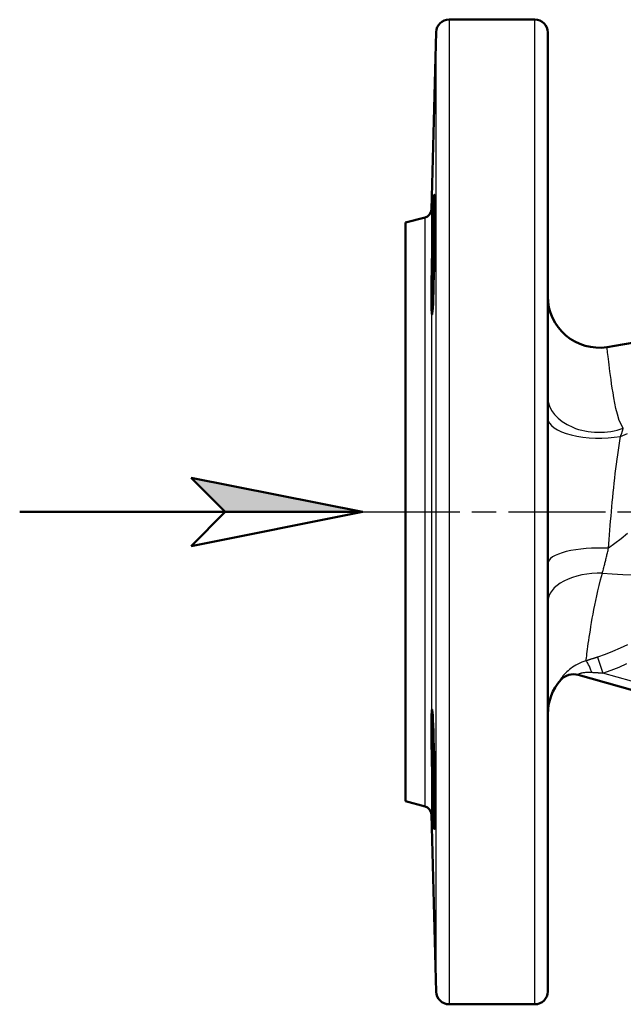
# Model space of a CAD drawing. Header units: millimetres. Extents: x 24 to 388, y 79 to 514.
# Tile 2 of 8: x 25 to 96, y 228 to 343. Entities that reach past the tile are written whole.
import ezdxf

# ---------------------------------------------------------------- set-up
doc = ezdxf.new("R2010")
doc.units = ezdxf.units.MM
doc.header["$LTSCALE"] = 2
doc.linetypes.add('CHAIN', pattern=[0.3543, 0.2362, -0.0295, 0.0591, -0.0295])
for name, color, linetype, lineweight in [('Mittellinie(DIN)', 4, 'CHAIN', 25), ('Schraffur', 230, 'Continuous', 25), ('Sichtbare Kanten(DIN)', 7, 'Continuous', 50), ('Sichtbare tangentiale Kanten(DIN)', 3, 'Continuous', 25), ('Skizziergeometrie(DIN)', 179, 'Continuous', 50)]:
    doc.layers.add(name, color=color, linetype=linetype, lineweight=lineweight)

# ---------------------------------------------------------------- blocks, each defined once
blk = doc.blocks.new('Richtungspfeil')
at = {"layer": 'Schraffur'}
blk.add_hatch(color=256, dxfattribs=at).paths.add_polyline_path([(10, 0), (0, 2), (2, 0)])
for p, q in [((10, 0), (0, 2)), ((0, 2), (2, 0)), ((2, 0), (10, 0))]:
    blk.add_line(p, q)
at = {"layer": 'Skizziergeometrie(DIN)'}
for p, q in [((10, 0), (0, 2)), ((0, 2), (2, 0)), ((-10, 0), (10, 0)), ((2, 0), (0, -2)), ((0, -2), (10, 0))]:
    blk.add_line(p, q, dxfattribs=at)

msp = doc.modelspace()

# ---------------------------------------------------------------- linework, layer by layer
at = {"layer": 'Mittellinie(DIN)', "linetype": 'CHAIN', "ltscale": 23.990969}
msp.add_line((65.36, 285.11), (235.36, 285.11), dxfattribs=at)
at = {"layer": 'Sichtbare Kanten(DIN)'}
for p, q in [((75.43, 342.61), (85.46, 342.61)), ((73.38, 320.45), (73.93, 341.14)), ((86.96, 341.11), (86.96, 229.11)), ((70.36, 318.9), (72.64, 319.51)), ((70.36, 251.32), (70.36, 318.9)), ((90.49, 266.1), (146.62, 250.03)), ((70.36, 251.32), (72.64, 250.7)), ((73.38, 249.76), (73.93, 229.07)), ((75.43, 227.61), (85.46, 227.61))]:
    msp.add_line(p, q, dxfattribs=at)
at = {"layer": 'Sichtbare Kanten(DIN)', "flags": 128}
for points in [[(73.56, 309.46), (73.53, 308.94), (73.5, 308.53), (73.48, 308.27), (73.45, 308.16), (73.43, 308.2), (73.42, 308.39), (73.4, 308.73), (73.39, 309.22), (73.39, 309.83), (73.39, 310.52), (73.39, 311.34), (73.4, 312.25), (73.42, 313.24), (73.43, 314.24), (73.45, 315.23), (73.47, 316.26), (73.5, 317.28), (73.53, 318.24), (73.55, 319.12), (73.58, 319.9), (73.6, 320.59), (73.63, 321.18), (73.65, 321.64), (73.68, 321.96), (73.7, 322.12), (73.71, 322.15), (73.73, 322.03), (73.74, 321.76), (73.75, 321.34), (73.75, 320.8), (73.75, 320.15), (73.75, 319.4), (73.75, 318.55), (73.74, 317.61), (73.73, 316.62), (73.71, 315.61), (73.7, 314.61), (73.68, 313.62), (73.66, 312.65), (73.63, 311.71), (73.61, 310.86), (73.58, 310.1), (73.56, 309.46)], [(93.88, 304.36), (95.7, 304.66), (97.51, 304.99), (101.14, 305.71), (104.75, 306.46), (108.37, 307.19)], [(73.56, 250.99), (73.53, 251.85), (73.5, 252.8), (73.48, 253.82), (73.45, 254.85), (73.43, 255.84), (73.42, 256.84), (73.4, 257.83), (73.39, 258.76), (73.39, 259.59), (73.39, 260.3), (73.39, 260.92), (73.4, 261.42), (73.42, 261.78), (73.43, 261.99), (73.45, 262.05), (73.47, 261.96), (73.5, 261.72), (73.53, 261.33), (73.55, 260.82), (73.58, 260.2), (73.6, 259.46), (73.63, 258.61), (73.65, 257.69), (73.68, 256.71), (73.7, 255.73), (73.71, 254.73), (73.73, 253.72), (73.74, 252.72), (73.75, 251.78), (73.75, 250.91), (73.75, 250.15), (73.75, 249.49), (73.75, 248.93), (73.74, 248.5), (73.73, 248.21), (73.71, 248.07), (73.7, 248.07), (73.68, 248.22), (73.66, 248.52), (73.63, 248.96), (73.61, 249.53), (73.58, 250.22), (73.56, 250.99)]]:
    msp.add_lwpolyline(points, dxfattribs=at)
at = {"layer": 'Sichtbare Kanten(DIN)'}
for centre, radius, start, end in [((75.43, 341.11), 1.5, 90, 178.5), ((85.46, 341.11), 1.5, 0, 90), ((72.38, 320.47), 1, 285, 358.5), ((92.96, 310.29), 6, 180, 278.7438), ((89.97, 264.16), 2, 74.0292, 138.3715), ((92.96, 261.51), 6, 138.3715, 180), ((72.38, 249.74), 1, 1.5, 75), ((75.43, 229.11), 1.5, 181.5, 270), ((85.46, 229.11), 1.5, 270, 0)]:
    msp.add_arc(centre, radius, start, end, dxfattribs=at)
at = {"layer": 'Sichtbare tangentiale Kanten(DIN)'}
for p, q in [((75.43, 342.61), (75.43, 227.61)), ((85.46, 227.61), (85.46, 342.61)), ((73.93, 229.07), (73.93, 341.14)), ((73.38, 320.45), (73.38, 249.76)), ((72.64, 250.7), (72.64, 319.51)), ((92.78, 268.16), (93.4, 266.3)), ((137.86, 253.58), (93.4, 266.3))]:
    msp.add_line(p, q, dxfattribs=at)
at = {"layer": 'Sichtbare tangentiale Kanten(DIN)', "flags": 128}
for points in [[(95.77, 294.9), (95.31, 295.81), (95.09, 296.53), (94.92, 297.2), (94.79, 297.83), (94.67, 298.43), (94.58, 299.01), (94.49, 299.56), (94.41, 300.09), (94.34, 300.59), (94.27, 301.06), (94.21, 301.5), (94.16, 301.92), (94.11, 302.3), (94.07, 302.65), (94.03, 302.97), (94, 303.26), (93.97, 303.51), (93.94, 303.73), (93.92, 303.92), (93.91, 304.07), (93.89, 304.2), (93.88, 304.28), (93.88, 304.33), (93.88, 304.35)], [(95.44, 293.93), (95.46, 293.98), (95.48, 294.03), (95.5, 294.07), (95.52, 294.12), (95.53, 294.16), (95.55, 294.2), (95.57, 294.25), (95.59, 294.29), (95.6, 294.33), (95.62, 294.37), (95.63, 294.41), (95.65, 294.46), (95.66, 294.5), (95.68, 294.54), (95.69, 294.57), (95.7, 294.61), (95.71, 294.65), (95.72, 294.69), (95.73, 294.72), (95.74, 294.76), (95.75, 294.8), (95.76, 294.83), (95.77, 294.86), (95.77, 294.9)], [(94.05, 280.87), (94.09, 281.38), (94.13, 281.9), (94.17, 282.43), (94.22, 282.97), (94.26, 283.51), (94.3, 284.05), (94.35, 284.6), (94.39, 285.15), (94.44, 285.7), (94.49, 286.25), (94.55, 286.81), (94.6, 287.37), (94.66, 287.93), (94.72, 288.49), (94.78, 289.04), (94.84, 289.6), (94.91, 290.15), (94.98, 290.71), (95.05, 291.26), (95.12, 291.8), (95.2, 292.34), (95.28, 292.88), (95.36, 293.41), (95.44, 293.93)], [(95.44, 293.94), (96.27, 294.26)], [(96.25, 282.58), (95.52, 281.98), (94.79, 281.41), (94.05, 280.87)], [(93.33, 277.95), (93.36, 278.07), (93.39, 278.18), (93.42, 278.29), (93.45, 278.41), (93.48, 278.52), (93.51, 278.64), (93.54, 278.76), (93.57, 278.88), (93.6, 279), (93.63, 279.12), (93.66, 279.24), (93.69, 279.36), (93.72, 279.48), (93.75, 279.6), (93.78, 279.73), (93.81, 279.85), (93.84, 279.97), (93.87, 280.1), (93.9, 280.23), (93.93, 280.35), (93.96, 280.48), (93.99, 280.61), (94.02, 280.74), (94.05, 280.87)], [(91.42, 267.73), (91.44, 267.89), (91.47, 268.08), (91.5, 268.3), (91.53, 268.53), (91.56, 268.8), (91.6, 269.09), (91.65, 269.4), (91.69, 269.73), (91.74, 270.09), (91.8, 270.47), (91.86, 270.87), (91.93, 271.29), (92, 271.74), (92.08, 272.2), (92.16, 272.69), (92.25, 273.19), (92.35, 273.7), (92.45, 274.22), (92.55, 274.75), (92.67, 275.3), (92.8, 275.89), (92.95, 276.52), (93.13, 277.2), (93.33, 277.95)], [(93.33, 277.96), (94.48, 277.89), (95.71, 277.82), (97.03, 277.78)], [(96.25, 269.6), (95.39, 269.2), (94.53, 268.82), (93.66, 268.48), (92.78, 268.16)], [(92.78, 268.16), (92.72, 268.14), (92.67, 268.12), (92.61, 268.1), (92.55, 268.08), (92.5, 268.07), (92.44, 268.05), (92.38, 268.03), (92.33, 268.01), (92.27, 267.99), (92.21, 267.97), (92.16, 267.95), (92.1, 267.94), (92.04, 267.92), (91.99, 267.9), (91.93, 267.88), (91.87, 267.86), (91.82, 267.84), (91.76, 267.83), (91.7, 267.81), (91.65, 267.79), (91.59, 267.77), (91.54, 267.76), (91.48, 267.74), (91.42, 267.72)], [(91.42, 267.72), (91.17, 267.64), (90.93, 267.55), (90.69, 267.45), (90.46, 267.34), (90.24, 267.22), (90.03, 267.1), (89.84, 266.97), (89.65, 266.84), (89.48, 266.7), (89.32, 266.57), (89.18, 266.44), (89.05, 266.31), (88.93, 266.18), (88.83, 266.07), (88.73, 265.96), (88.66, 265.86), (88.59, 265.77), (88.53, 265.69), (88.49, 265.62), (88.46, 265.57), (88.43, 265.53), (88.42, 265.5), (88.42, 265.48), (88.43, 265.48)], [(93.4, 266.3), (94.35, 266.64), (95.28, 267), (96.2, 267.4)], [(90.49, 266.1), (90.48, 266.1), (90.48, 266.11), (90.49, 266.11), (90.49, 266.12), (90.51, 266.14), (90.53, 266.15), (90.55, 266.17), (90.58, 266.19), (90.62, 266.21), (90.66, 266.23), (90.71, 266.25), (90.77, 266.27), (90.84, 266.29), (90.91, 266.31), (90.99, 266.33), (91.08, 266.34), (91.18, 266.36), (91.29, 266.37), (91.41, 266.38), (91.53, 266.39), (91.67, 266.39), (91.8, 266.39), (91.95, 266.39), (92.09, 266.38)], [(92.09, 266.38), (92.15, 266.38), (92.2, 266.37), (92.26, 266.37), (92.31, 266.37), (92.37, 266.36), (92.42, 266.36), (92.48, 266.36), (92.53, 266.35), (92.59, 266.35), (92.64, 266.35), (92.69, 266.34), (92.75, 266.34), (92.8, 266.34), (92.86, 266.33), (92.91, 266.33), (92.97, 266.33), (93.02, 266.32), (93.08, 266.32), (93.13, 266.32), (93.19, 266.31), (93.24, 266.31), (93.3, 266.31), (93.35, 266.31), (93.4, 266.3)], [(88.43, 265.48), (88.43, 265.48), (88.43, 265.48), (88.44, 265.48), (88.44, 265.48), (88.45, 265.48), (88.45, 265.48), (88.45, 265.49), (88.46, 265.49), (88.46, 265.49), (88.46, 265.49), (88.46, 265.49), (88.47, 265.49), (88.47, 265.49), (88.47, 265.49), (88.47, 265.49), (88.47, 265.49), (88.47, 265.49), (88.48, 265.49), (88.48, 265.49), (88.48, 265.49), (88.48, 265.49), (88.48, 265.49), (88.48, 265.49), (88.48, 265.49)]]:
    msp.add_lwpolyline(points, dxfattribs=at)
at = {"layer": 'Sichtbare tangentiale Kanten(DIN)'}
for centre, major_axis, ratio, start_param, end_param in [((92.96, 298.51), (-6, 0), 0.681764, 0, 2.058345), ((92.96, 296.04), (-6, 0), 0.384595, 0, 1.996026), ((92.96, 279.08), (-6, 0), 0.303379, 4.530423, 6.283185), ((92.96, 274.59), (-6, 0), 0.560971, 4.650576, 6.283185), ((91.94, 265.83), (-0.59, 1.91), 0.160602, 4.954284, 6.079167), ((89.94, 264.17), (0.55, 1.92), 0.998831, 0, 1.137934)]:
    msp.add_ellipse(centre, major_axis=major_axis, ratio=ratio, start_param=start_param, end_param=end_param, dxfattribs=at)

# ---------------------------------------------------------------- block references
at = {"xscale": 2, "yscale": 2, "zscale": 2}
msp.add_blockref('Richtungspfeil', (45.31, 285.11), dxfattribs=at)

doc.saveas('drawing.dxf')
